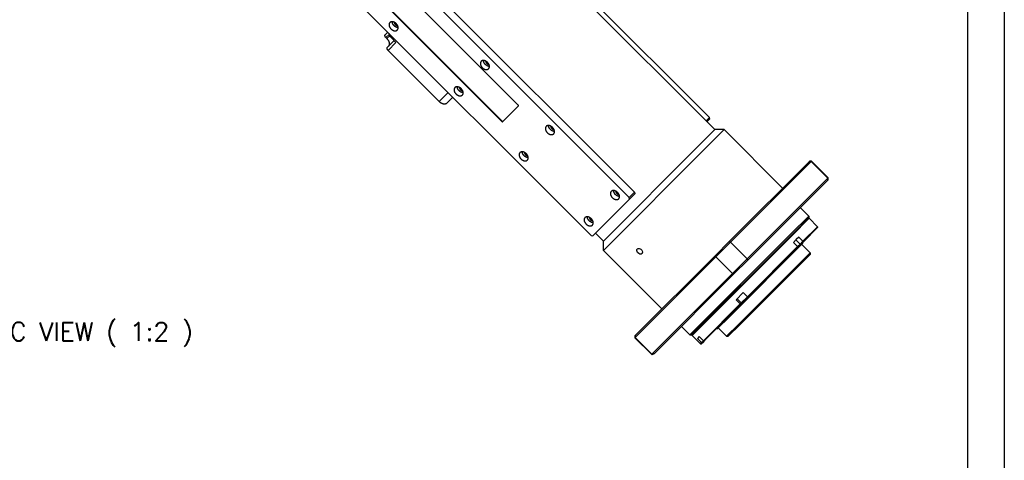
# Model space of a CAD drawing. Extents: x 12273 to 13958, y 5270 to 6468.
# Tile 20 of 22: x 13581 to 13955, y 6049 to 6217. Entities that reach past the tile are written whole.
import ezdxf

# ---------------------------------------------------------------- set-up
doc = ezdxf.new("R2010")
doc.units = 0
doc.header["$LTSCALE"] = 25.4
doc.linetypes.add('DASHEDBIDOT', pattern=[12.4, 3, -3, 0.2, -3, 0.2, -3])
doc.layers.get('0').update_dxf_attribs({"linetype": 'CONTINUOUS'})
doc.layers.add('ATA-TEXT', color=7, linetype='CONTINUOUS', lineweight=25)
doc.layers.add('Layer0000', color=7, linetype='CONTINUOUS', lineweight=25)
doc.styles.get("Standard").update_dxf_attribs({"font": 'simplex.shx'})

# ---------------------------------------------------------------- blocks, each defined once
blk = doc.blocks.new('ata-Border-A1-002')
at = {"color": 253, "ltscale": 0.5}
blk.add_line((841, 594), (841, 0), dxfattribs=at)
blk.add_line((834, 585), (834, 9))

msp = doc.modelspace()

# ---------------------------------------------------------------- linework, layer by layer
at = {"layer": 'Layer0000', "color": 7, "linetype": 'Continuous', "lineweight": 25}
for p, q in [((13845.3339611, 6175.1170638), (13704.973265, 6315.4777598)), ((13843.2620004, 6179.7626175), (13713.1543527, 6309.8702653)), ((13814.7620004, 6151.2626175), (13684.6543527, 6281.3702653)), ((13682.6543527, 6279.3702653), (13812.7620004, 6149.2626175)), ((13798.2620004, 6134.7626175), (13668.1543527, 6264.8702653)), ((13770.5479042, 6184.4767138), (13717.868449, 6237.156169)), ((13711.618449, 6230.906169), (13764.2979042, 6178.2267138)), ((13764.4229042, 6178.3517138), (13711.743449, 6231.031169)), ((13719.9588079, 6211.3158101), (13720.8338079, 6212.1908101)), ((13720.5194681, 6209.7551499), (13720.1659147, 6210.1087033)), ((13720.787235, 6206.487383), (13723.287235, 6208.987383)), ((13722.2265748, 6210.0480431), (13723.9943418, 6208.2802762)), ((13720.9943418, 6205.2802762), (13740.4397783, 6185.8348397)), ((13743.4575452, 6185.3170727), (13745.5825452, 6187.4420727)), ((13764.5996809, 6178.1749371), (13770.5996809, 6184.1749371)), ((13841.9752039, 6178.475821), (13843.2620004, 6179.7626175)), ((13843.3655538, 6179.1590642), (13842.3287573, 6178.1222676)), ((13843.3655538, 6179.1590642), (13843.2620004, 6179.7626175)), ((13845.3339611, 6175.1170638), (13839.1207576, 6168.9038603)), ((13842.1385246, 6168.3860934), (13848.869495, 6175.1170638)), ((13848.869495, 6175.1170638), (13845.3339608, 6175.1170638)), ((13871.1433586, 6152.8432002), (13848.869495, 6175.1170638)), ((13839.1207576, 6168.9038603), (13802.9075542, 6132.6906569)), ((13802.9075542, 6129.155123), (13842.1385246, 6168.3860934)), ((13850.782795, 6132.4824641), (13881.2928219, 6162.9925289)), ((13881.988478, 6162.9812128), (13851.2934051, 6132.2861399)), ((13881.2929707, 6162.9928123), (13881.3964069, 6163.0962485)), ((13882.1035137, 6163.0962485), (13881.3964069, 6163.0962485)), ((13888.3524391, 6156.6172518), (13881.988478, 6162.9812128)), ((13882.1035137, 6163.0962485), (13881.9885238, 6162.9812586)), ((13888.4674747, 6156.7322875), (13882.1035038, 6163.0962584)), ((13857.6573662, 6125.9221789), (13888.3524391, 6156.6172518)), ((13888.3525022, 6156.6173149), (13888.4674747, 6156.7322875)), ((13888.4674747, 6156.0252323), (13888.4674747, 6156.7322875)), ((13888.3638761, 6155.921627), (13857.8536904, 6125.4115688)), ((13888.4674747, 6156.0251807), (13888.3639595, 6155.9216655)), ((13812.7620004, 6149.2626175), (13814.7620004, 6151.2626175)), ((13812.8655538, 6148.6590642), (13812.7620004, 6149.2626175)), ((13814.8490547, 6150.642565), (13812.8655538, 6148.6590642)), ((13814.7620004, 6151.2626175), (13814.8655538, 6150.6590642)), ((13814.8967344, 6150.6902447), (13814.8490547, 6150.642565)), ((13814.8526384, 6150.7343407), (13814.8967344, 6150.6902447)), ((13812.8655538, 6148.6590642), (13798.8655538, 6134.6590642)), ((13881.0428535, 6142.2365984), (13877.860873, 6145.418579)), ((13874.4154365, 6135.6091815), (13881.0428535, 6142.2365984)), ((13881.0428535, 6141.5294917), (13874.5189899, 6135.0056281)), ((13874.6957666, 6134.8288514), (13881.2196302, 6141.352715)), ((13881.2196296, 6141.352715), (13880.8660763, 6141.352715)), ((13881.0428535, 6142.2365869), (13881.0428535, 6141.5294911)), ((13884.4016107, 6138.1707345), (13881.2196302, 6141.352715)), ((13878.845969, 6132.6150928), (13884.4016107, 6138.1707345)), ((13884.4016107, 6137.8171811), (13879.0139711, 6132.4295414)), ((13884.4016107, 6138.1707309), (13884.4016107, 6137.8171811)), ((13798.2620004, 6134.7626175), (13798.8655538, 6134.6590642)), ((13802.9075542, 6132.6906569), (13799.9023504, 6135.6958607)), ((13835.7880195, 6096.9817645), (13874.4154365, 6135.6091815)), ((13874.5189899, 6135.0056281), (13836.4951263, 6096.9817645)), ((13836.671903, 6096.8049878), (13874.6957666, 6134.8288514)), ((13877.2549788, 6134.206083), (13876.2867569, 6133.2378611)), ((13878.8459691, 6132.6150927), (13877.2549788, 6134.206083)), ((13802.9075542, 6129.155123), (13802.9075542, 6132.6906572)), ((13845.5427074, 6127.242549), (13850.7827016, 6132.4825432)), ((13851.2934051, 6132.2861399), (13845.738478, 6126.7312128)), ((13850.9812058, 6104.0432227), (13878.7448905, 6131.8069074)), ((13857.6573662, 6125.9221789), (13851.2934051, 6132.2861399)), ((13857.740504, 6111.5096277), (13876.845969, 6130.6150928)), ((13876.7639711, 6130.1795415), (13858.1369986, 6111.5525689)), ((13876.2867569, 6133.2378611), (13875.2549788, 6132.206083)), ((13875.2549788, 6132.206083), (13876.845969, 6130.6150928)), ((13876.764001, 6130.1795714), (13878.054128, 6131.4696983)), ((13876.8459691, 6130.6150927), (13877.7527472, 6131.5218708)), ((13877.7527472, 6131.5218708), (13878.8459691, 6132.6150927)), ((13879.0139711, 6132.4295414), (13878.0541285, 6131.4696988)), ((13878.3912031, 6131.45322), (13881.5731836, 6128.2712395)), ((13878.650414, 6132.0659843), (13878.7448905, 6131.8069074)), ((13825.1814178, 6106.8812594), (13802.9075542, 6129.155123)), ((13815.0322842, 6096.7319534), (13845.5427258, 6127.2425241)), ((13845.738478, 6126.7312128), (13815.0434051, 6096.0361399)), ((13845.738478, 6126.7312128), (13852.1024391, 6120.3672518)), ((13854.413281, 6101.1113369), (13881.5731836, 6128.2712395)), ((13881.5731836, 6127.5641327), (13855.0168344, 6101.0077836)), ((13881.5731836, 6128.2712392), (13881.5731836, 6127.5641325)), ((13852.1024391, 6120.3672518), (13857.6573662, 6125.9221789)), ((13857.8537695, 6125.4114754), (13852.6137752, 6120.1714812)), ((13821.4073665, 6089.6721789), (13852.1024391, 6120.3672518)), ((13852.6137503, 6120.1714996), (13822.4890372, 6090.0467667)), ((13856.1495138, 6113.100618), (13853.4174629, 6110.3685672)), ((13855.4086002, 6109.1777239), (13857.740504, 6111.5096277)), ((13855.4144799, 6108.8300503), (13858.1369986, 6111.5525689)), ((13857.740504, 6111.5096277), (13856.1495138, 6113.100618)), ((13858.1369986, 6111.5525689), (13857.740504, 6111.5096277)), ((13841.0222821, 6094.7914058), (13855.0084517, 6108.7775755)), ((13855.0634282, 6108.4789985), (13841.4275513, 6094.8431216)), ((13853.4174629, 6110.3685672), (13855.0084517, 6108.7775754)), ((13855.0084517, 6108.7775754), (13855.4086002, 6109.1777239)), ((13855.4144799, 6108.8300503), (13855.0634282, 6108.4789985)), ((13846.2177106, 6099.2797275), (13850.9812058, 6104.0432227)), ((13835.7880195, 6096.9817645), (13832.606039, 6100.163745)), ((13849.7533785, 6096.4514344), (13854.413281, 6101.1113369)), ((13855.0168344, 6101.0077836), (13850.4604852, 6096.4514344)), ((13814.9283695, 6096.6282111), (13815.0319342, 6096.7317758)), ((13814.9283695, 6096.6281661), (13814.9283695, 6095.9211043)), ((13835.7880311, 6096.9817645), (13836.4951269, 6096.9817645)), ((13836.671903, 6096.8049884), (13836.671903, 6097.1585417)), ((13839.8538835, 6093.6230072), (13836.671903, 6096.8049878)), ((13839.4312918, 6096.3823961), (13838.699241, 6095.6503453)), ((13841.0222821, 6094.7914058), (13839.4312918, 6096.3823961)), ((13845.9586336, 6099.374204), (13846.2177106, 6099.2797275)), ((13846.5713979, 6099.6334149), (13849.7533785, 6096.4514344)), ((13849.7533787, 6096.4514344), (13850.4604854, 6096.4514344)), ((13815.0434051, 6096.0361399), (13814.9283695, 6095.9211043)), ((13821.2923305, 6089.5571432), (13814.9283695, 6095.9211043)), ((13821.4073665, 6089.6721789), (13815.0434051, 6096.0361399)), ((13838.699241, 6095.6503453), (13840.2902306, 6094.0593543)), ((13839.8538835, 6093.6230072), (13840.2902308, 6094.0593545)), ((13839.8538835, 6093.6230072), (13840.20744, 6093.6230072)), ((13840.603989, 6094.0195594), (13840.2074369, 6093.6230072)), ((13840.2902306, 6094.0593543), (13841.0222822, 6094.7914058)), ((13841.4275513, 6094.8431216), (13840.603989, 6094.0195594)), ((13821.2923305, 6089.5571432), (13821.4073662, 6089.6721789)), ((13821.2923305, 6089.5571432), (13821.4997239, 6089.5571432)), ((13821.6108575, 6089.6687236), (13821.4073714, 6089.6721809)), ((13821.4994373, 6089.5571432), (13822.3529907, 6089.9106967)), ((13822.4893478, 6090.0470538), (13822.3529907, 6089.9106967))]:
    msp.add_line(p, q, dxfattribs=at)
at = {"layer": 'Layer0000', "color": 251, "linetype": 'DASHEDBIDOT', "lineweight": 18}
for p, q in [((13721.4159147, 6211.3587033), (13720.1659147, 6210.1087033)), ((13721.6238241, 6210.859506), (13720.5194681, 6209.7551499)), ((13722.2265748, 6210.0480431), (13722.6015748, 6210.4230431)), ((13723.9943418, 6208.2802762), (13720.9943418, 6205.2802762)), ((13743.8147783, 6189.2098397), (13740.4397783, 6185.8348397)), ((13764.2979042, 6178.2267138), (13764.4229042, 6178.3517138)), ((13876.1617569, 6133.1128611), (13877.7527472, 6131.5218708)), ((13878.0541285, 6131.4696988), (13877.7527472, 6131.5218708)), ((13855.4086002, 6109.1777239), (13853.8176099, 6110.7687142)), ((13855.4086002, 6109.1777239), (13855.4144799, 6108.8300503))]:
    msp.add_line(p, q, dxfattribs=at)
at = {"layer": 'Layer0000', "color": 7, "linetype": 'Continuous', "lineweight": 25}
for centre, radius, start, end in [((13724.3696542, 6212.2687227), 3.0861313, 190.893723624, 226.018776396), ((13878.0282553, 5940.9156663), 222.1008562, 88.978319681, 89.157803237), ((13308.3382963, 6146.7330709), 580.0983561, 0.9075831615, 0.9762986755), ((13869.123211, 6179.4210066), 50.3944206, 248.657794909, 249.27976709), ((13649.8555688, 6173.1131141), 230.9344574, 349.285678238, 349.395629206), ((13850.228731, 6106.5356247), 38.7180186, 41.97313399, 42.343545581), ((13690.9876448, 6067.7789818), 165.5994744, 20.854306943, 21.043737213), ((13904.7922328, 6143.7519847), 50.3944206, 200.72023291, 201.342205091), ((13793.1502083, 5965.6164192), 165.5994738, 68.956262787, 69.145693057), ((14069.6863422, 6148.10485), 218.2503917, 190.381025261, 190.460725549), ((14010.3705136, 6099.5059725), 195.3579255, 180.813608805, 181.017707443), ((13849.9223832, 6168.2654155), 74.8285924, 262.604201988, 262.846177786), ((13825.6268386, 6217.050982), 123.2250934, 277.177150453, 277.367115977), ((13786.3980156, 6124.7368404), 49.6962865, 314.936186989, 315.117970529), ((13241.6000841, 7438.0121904), 1467.8020164, 293.2757038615, 293.3130258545)]:
    msp.add_arc(centre, radius, start, end, dxfattribs=at)
for points in [[(13724.0838079, 6215.4408101), (13722.6695943, 6216.8550237), (13721.6695943, 6215.8550237)], [(13724.4980214, 6213.0265965), (13725.4980214, 6214.0265965), (13724.0838079, 6215.4408101)], [(13720.1659147, 6210.1087033), (13719.4588079, 6210.8158101), (13719.9588079, 6211.3158101)], [(13720.5194681, 6209.7551499), (13722.287235, 6207.987383), (13721.037235, 6206.737383)], [(13720.9943418, 6205.2802762), (13720.287235, 6205.987383), (13720.787235, 6206.487383)], [(13758.8325452, 6200.6920727), (13757.4183317, 6202.1062863), (13756.4183317, 6201.1062863)], [(13759.2467588, 6198.2778592), (13760.2467588, 6199.2778592), (13758.8325452, 6200.6920727)], [(13748.8325452, 6190.6920727), (13747.4183317, 6192.1062863), (13746.4183317, 6191.1062863)], [(13749.2467588, 6188.2778592), (13750.2467588, 6189.2778592), (13748.8325452, 6190.6920727)], [(13740.4397783, 6185.8348397), (13742.2075452, 6184.0670727), (13743.4575452, 6185.3170727)], [(13770.5996809, 6184.1749371), (13770.7246809, 6184.2999371), (13770.5479042, 6184.4767138)], [(13764.2979042, 6178.2267138), (13764.4746809, 6178.0499371), (13764.5996809, 6178.1749371)], [(13764.4229042, 6178.3517138), (13764.5996809, 6178.1749371), (13764.7246809, 6178.2999371)], [(13783.5812826, 6175.9433354), (13782.167069, 6177.357549), (13781.167069, 6176.357549)], [(13783.9954961, 6173.5291218), (13784.9954961, 6174.5291218), (13783.5812826, 6175.9433354)], [(13773.5812826, 6165.9433354), (13772.167069, 6167.357549), (13771.167069, 6166.357549)], [(13773.9954961, 6163.5291218), (13774.9954961, 6164.5291218), (13773.5812826, 6165.9433354)], [(13808.3300199, 6151.1945981), (13806.9158063, 6152.6088116), (13805.9158063, 6151.6088116)], [(13808.7442335, 6148.7803845), (13809.7442335, 6149.7803845), (13808.3300199, 6151.1945981)], [(13798.3300199, 6141.1945981), (13796.9158063, 6142.6088116), (13795.9158063, 6141.6088116)], [(13798.7442335, 6138.7803845), (13799.7442335, 6139.7803845), (13798.3300199, 6141.1945981)]]:
    msp.add_rational_spline(points, [1, 0.707106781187, 1], degree=2, dxfattribs=at)
for points, weights, knots in [([(13724.8151787, 6213.9094392), (13723.9909147, 6213.9337033), (13723.2838079, 6214.6408101), (13722.5767011, 6215.3479169), (13722.552437, 6216.1721809)], [0.857864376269, 0.828427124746, 1, 0.828427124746, 0.857864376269], [0.35355339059, 0.35355339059, 0.35355339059, 0.5, 0.5, 0.64644660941, 0.64644660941, 0.64644660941]), ([(13721.6695943, 6215.8550237), (13720.6695943, 6214.8550237), (13722.0838079, 6213.4408101), (13723.4980214, 6212.0265965), (13724.4980214, 6213.0265965)], [1, 0.707106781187, 1, 0.707106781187, 1], [0.25, 0.25, 0.25, 0.5, 0.5, 0.75, 0.75, 0.75]), ([(13723.3529352, 6215.9642609), (13723.3455767, 6215.5040412), (13723.7463079, 6215.1033101), (13724.147039, 6214.7025789), (13724.6072587, 6214.7099374)], [0.860891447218, 0.820771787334, 1, 0.820771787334, 0.860891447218], [0.34701915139, 0.34701915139, 0.34701915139, 0.5, 0.5, 0.65298084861, 0.65298084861, 0.65298084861]), ([(13759.5639161, 6199.1607019), (13758.739652, 6199.184966), (13758.0325452, 6199.8920727), (13757.3254384, 6200.5991795), (13757.3011744, 6201.4234436)], [0.857864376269, 0.828427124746, 1, 0.828427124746, 0.857864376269], [0.35355339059, 0.35355339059, 0.35355339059, 0.5, 0.5, 0.64644660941, 0.64644660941, 0.64644660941]), ([(13758.1016726, 6201.2155235), (13758.0943141, 6200.7553039), (13758.4950452, 6200.3545727), (13758.8957764, 6199.9538416), (13759.355996, 6199.9612001)], [0.860891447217, 0.820771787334, 1, 0.820771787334, 0.860891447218], [0.34701915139, 0.34701915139, 0.34701915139, 0.5, 0.5, 0.65298084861, 0.65298084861, 0.65298084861]), ([(13756.4183317, 6201.1062863), (13755.4183317, 6200.1062863), (13756.8325452, 6198.6920727), (13758.2467588, 6197.2778592), (13759.2467588, 6198.2778592)], [1, 0.707106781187, 1, 0.707106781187, 1], [0.25, 0.25, 0.25, 0.5, 0.5, 0.75, 0.75, 0.75]), ([(13746.4183317, 6191.1062863), (13745.4183317, 6190.1062863), (13746.8325452, 6188.6920727), (13748.2467588, 6187.2778592), (13749.2467588, 6188.2778592)], [1, 0.707106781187, 1, 0.707106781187, 1], [0.25, 0.25, 0.25, 0.5, 0.5, 0.75, 0.75, 0.75]), ([(13749.5639161, 6189.1607019), (13748.739652, 6189.184966), (13748.0325452, 6189.8920727), (13747.3254384, 6190.5991795), (13747.3011744, 6191.4234436)], [0.857864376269, 0.828427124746, 1, 0.828427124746, 0.857864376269], [0.35355339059, 0.35355339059, 0.35355339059, 0.5, 0.5, 0.64644660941, 0.64644660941, 0.64644660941]), ([(13748.1016726, 6191.2155235), (13748.0943141, 6190.7553039), (13748.4950452, 6190.3545727), (13748.8957764, 6189.9538416), (13749.355996, 6189.9612001)], [0.860891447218, 0.820771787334, 1, 0.820771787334, 0.860891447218], [0.34701915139, 0.34701915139, 0.34701915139, 0.5, 0.5, 0.65298084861, 0.65298084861, 0.65298084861]), ([(13781.167069, 6176.357549), (13780.167069, 6175.357549), (13781.5812826, 6173.9433354), (13782.9954961, 6172.5291218), (13783.9954961, 6173.5291218)], [1, 0.707106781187, 1, 0.707106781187, 1], [0.25, 0.25, 0.25, 0.5, 0.5, 0.75, 0.75, 0.75]), ([(13784.3126534, 6174.4119646), (13783.4883894, 6174.4362286), (13782.7812826, 6175.1433354), (13782.0741758, 6175.8504422), (13782.0499117, 6176.6747063)], [0.857864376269, 0.828427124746, 1, 0.828427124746, 0.857864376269], [0.35355339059, 0.35355339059, 0.35355339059, 0.5, 0.5, 0.64644660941, 0.64644660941, 0.64644660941]), ([(13782.8504099, 6176.4667862), (13782.8430514, 6176.0065666), (13783.2437826, 6175.6058354), (13783.6445137, 6175.2051043), (13784.1047334, 6175.2124627)], [0.860891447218, 0.820771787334, 1, 0.820771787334, 0.860891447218], [0.34701915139, 0.34701915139, 0.34701915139, 0.5, 0.5, 0.65298084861, 0.65298084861, 0.65298084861]), ([(13771.167069, 6166.357549), (13770.167069, 6165.357549), (13771.5812826, 6163.9433354), (13772.9954961, 6162.5291218), (13773.9954961, 6163.5291218)], [1, 0.707106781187, 1, 0.707106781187, 1], [0.25, 0.25, 0.25, 0.5, 0.5, 0.75, 0.75, 0.75]), ([(13774.3126534, 6164.4119646), (13773.4883894, 6164.4362286), (13772.7812826, 6165.1433354), (13772.0741758, 6165.8504422), (13772.0499117, 6166.6747063)], [0.857864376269, 0.828427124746, 1, 0.828427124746, 0.857864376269], [0.35355339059, 0.35355339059, 0.35355339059, 0.5, 0.5, 0.64644660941, 0.64644660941, 0.64644660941]), ([(13772.8504099, 6166.4667862), (13772.8430514, 6166.0065666), (13773.2437826, 6165.6058354), (13773.6445137, 6165.2051043), (13774.1047334, 6165.2124627)], [0.860891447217, 0.820771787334, 1, 0.820771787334, 0.860891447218], [0.34701915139, 0.34701915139, 0.34701915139, 0.5, 0.5, 0.65298084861, 0.65298084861, 0.65298084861]), ([(13805.9158063, 6151.6088116), (13804.9158063, 6150.6088116), (13806.3300199, 6149.1945981), (13807.7442335, 6147.7803845), (13808.7442335, 6148.7803845)], [1, 0.707106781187, 1, 0.707106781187, 1], [0.25, 0.25, 0.25, 0.5, 0.5, 0.75, 0.75, 0.75]), ([(13809.0613908, 6149.6632272), (13808.2371267, 6149.6874913), (13807.5300199, 6150.3945981), (13806.8229131, 6151.1017048), (13806.7986491, 6151.9259689)], [0.857864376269, 0.828427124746, 1, 0.828427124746, 0.857864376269], [0.35355339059, 0.35355339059, 0.35355339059, 0.5, 0.5, 0.64644660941, 0.64644660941, 0.64644660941]), ([(13807.5991472, 6151.7180489), (13807.5917888, 6151.2578292), (13807.9925199, 6150.8570981), (13808.3932511, 6150.4563669), (13808.8534707, 6150.4637254)], [0.860891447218, 0.820771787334, 1, 0.820771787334, 0.860891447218], [0.34701915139, 0.34701915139, 0.34701915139, 0.5, 0.5, 0.65298084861, 0.65298084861, 0.65298084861]), ([(13795.9158063, 6141.6088116), (13794.9158063, 6140.6088116), (13796.3300199, 6139.1945981), (13797.7442335, 6137.7803845), (13798.7442335, 6138.7803845)], [1, 0.707106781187, 1, 0.707106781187, 1], [0.25, 0.25, 0.25, 0.5, 0.5, 0.75, 0.75, 0.75]), ([(13799.0613908, 6139.6632272), (13798.2371267, 6139.6874913), (13797.5300199, 6140.3945981), (13796.8229131, 6141.1017048), (13796.7986491, 6141.9259689)], [0.857864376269, 0.828427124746, 1, 0.828427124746, 0.857864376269], [0.35355339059, 0.35355339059, 0.35355339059, 0.5, 0.5, 0.64644660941, 0.64644660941, 0.64644660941]), ([(13797.5991472, 6141.7180489), (13797.5917888, 6141.2578292), (13797.9925199, 6140.8570981), (13798.3932511, 6140.4563669), (13798.8534707, 6140.4637254)], [0.860891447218, 0.820771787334, 1, 0.820771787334, 0.860891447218], [0.34701915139, 0.34701915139, 0.34701915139, 0.5, 0.5, 0.65298084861, 0.65298084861, 0.65298084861])]:
    msp.add_rational_spline(points, weights, degree=2, knots=knots, dxfattribs=at)
for points, knots in [([(13817.5939581, 6127.9307507), (13817.2163237, 6127.5487274), (13816.4366044, 6127.7444421), (13815.5666073, 6128.8584968), (13815.5335887, 6129.4093134), (13815.8254177, 6129.6999677)], [1.132256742, 1.132256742, 1.132256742, 1.132256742, 2.5104088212, 2.5104088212, 3.5909041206, 3.5909041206, 3.5909041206, 3.5909041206]), ([(13815.8254177, 6129.6999677), (13815.8977707, 6129.7720294), (13815.9900917, 6129.8280993), (13816.344895, 6129.9396289), (13816.8134674, 6129.8777788), (13817.2267563, 6129.571909), (13817.3466161, 6129.4520493)], [3.5909041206, 3.5909041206, 3.5909041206, 3.5909041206, 3.8587906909, 3.8587906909, 4.4401738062, 4.7308653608, 4.7308653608, 4.7308653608, 4.7308653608]), ([(13817.3466161, 6129.4520493), (13817.4844999, 6129.3141654), (13817.827074, 6128.8294366), (13817.8332088, 6128.2959332), (13817.6627357, 6128.0093945), (13817.6301984, 6127.9674122), (13817.5939581, 6127.9307507)], [0, 0, 0, 0, 0.3333333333, 1, 1, 1.132256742, 1.132256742, 1.132256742, 1.132256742])]:
    msp.add_open_spline(points, degree=3, knots=knots, dxfattribs=at)

# ---------------------------------------------------------------- block references
at = {"xscale": 2, "yscale": 2, "zscale": 2}
msp.add_blockref('ata-Border-A1-002', (12273.4879337, 5279.8845905), dxfattribs=at)

# ---------------------------------------------------------------- texts
at = {"layer": 'ATA-TEXT', "insert": (13532.0905837, 6092.4384857), "char_height": 7, "attachment_point": 7}
msp.add_mtext('GEOMETRIC VIEW ( 1:2 )', dxfattribs=at)

doc.saveas('drawing.dxf')
